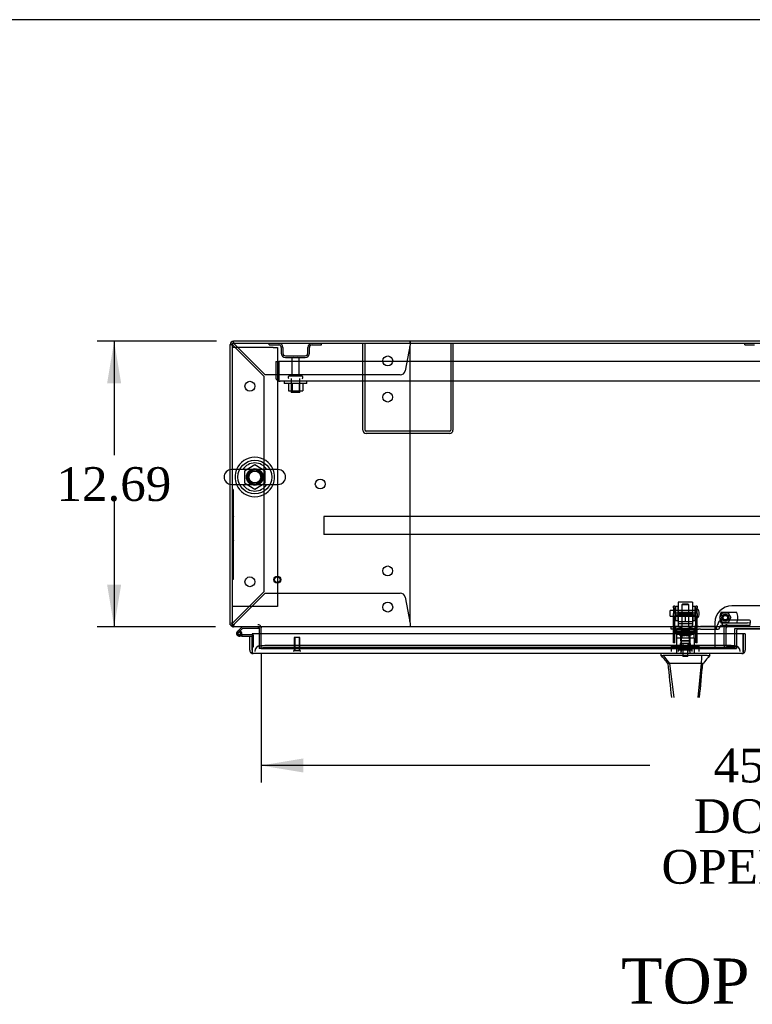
# Model space of a CAD drawing. Header units: inches. Extents: x 1 to 359, y -2 to 239.
# Tile 12 of 24: x 66 to 99, y 195 to 239. Entities that reach past the tile are written whole.
import ezdxf
from ezdxf.enums import TextEntityAlignment as Align
from ezdxf.lldxf.tags import DXFTag

# ---------------------------------------------------------------- set-up
doc = ezdxf.new("R2010")
doc.units = ezdxf.units.IN
doc.header["$MEASUREMENT"] = 0
for name, color, linetype in [('COM43132', 7, 'Continuous'), ('COM50669', 7, 'Continuous'), ('COM50677', 7, 'Continuous'), ('COM55602-1', 7, 'Continuous'), ('COM55607-1', 7, 'Continuous'), ('COM55738-22', 7, 'Continuous'), ('COM70098', 7, 'Continuous'), ('COM70112-1', 7, 'Continuous'), ('COM70217', 7, 'Continuous'), ('COM70220', 7, 'Continuous'), ('COM70740-1', 7, 'Continuous'), ('COM70838', 7, 'Continuous'), ('COM70839-2', 7, 'Continuous'), ('COM71181-1', 7, 'Continuous'), ('COM71183-1', 7, 'Continuous'), ('COM71193-1', 7, 'Continuous'), ('Default', 7, 'Continuous'), ('GSK86006', 7, 'Continuous'), ('HAN86294', 7, 'Continuous'), ('HAN86294_NUT', 7, 'Continuous'), ('HAN86294_SCREW', 7, 'Continuous'), ('HAN86294_WASHER', 7, 'Continuous'), ('HAN_NUT', 7, 'Continuous'), ('NTS166105', 7, 'Continuous'), ('NTS18024', 7, 'Continuous'), ('NTS18147', 7, 'Continuous'), ('NTS86070', 7, 'Continuous'), ('QLB20185', 7, 'Continuous'), ('ROL87452', 7, 'Continuous'), ('RVT17786', 7, 'Continuous'), ('RVT19000', 7, 'Continuous'), ('SCC180005', 7, 'Continuous'), ('SCS86415', 7, 'Continuous'), ('SPC87322', 7, 'Continuous'), ('STD26089', 7, 'Continuous'), ('STD26122', 7, 'Continuous'), ('STD26258', 7, 'Continuous'), ('WAF25059', 7, 'Continuous'), ('WAF25376', 7, 'Continuous'), ('WAF25377', 7, 'Continuous'), ('WAM254785', 7, 'Continuous'), ('WAM30038', 7, 'Continuous')]:
    doc.layers.add(name, color=color, linetype=linetype)
doc.styles.add('SEACAD_Times_New_Roman', font='times.ttf')
tags = doc.linetypes.add('HIDDEN2', pattern=[0.1875, 0.125, -0.0625]).pattern_tags.tags
tags[6:7] = [DXFTag(74, 4), DXFTag(75, 0), DXFTag(340, '0'), DXFTag(46, 0.0), DXFTag(50, 0.0), DXFTag(44, 0.0), DXFTag(45, 0.0)]
tags[4:5] = [DXFTag(74, 4), DXFTag(75, 0), DXFTag(340, '0'), DXFTag(46, 0.0), DXFTag(50, 0.0), DXFTag(44, 0.0), DXFTag(45, 0.0)]
doc.dimstyles.new('HAMMOND_(STH_-_300x200)', dxfattribs={"dimtxt": 1.5, "dimasz": 1.875, "dimexe": 0.75, "dimexo": 0.75, "dimgap": 0.375, "dimtad": 0, "dimtih": 1, "dimtoh": 1, "dimzin": 0, "dimdsep": 46, "dimtxsty": 'SEACAD_Times_New_Roman', "dimblk1": '_SE_FILLED', "dimblk2": '_SE_FILLED', "dimsah": 1, "dimcen": 0.75, "dimadec": 0, "dimazin": 0, "dimtfac": 0.8, "dimtofl": 0, "dimtmove": 0, "dimatfit": 3, "dimfxl": 1, "dimtolj": 1, "dimtzin": 0, "dimarcsym": 0})

# ---------------------------------------------------------------- blocks, each defined once
blk = doc.blocks.new('SE')
at = {"layer": 'COM43132', "color": 7, "linetype": 'HIDDEN2'}
for p, q in [((77.583, 223.684), (77.708, 223.684)), ((77.583, 223.684), (77.583, 222.994)), ((121.458, 223.684), (77.708, 223.684)), ((77.708, 223.684), (77.708, 222.994)), ((77.708, 223.684), (77.708, 222.994)), ((77.708, 222.912), (77.659, 222.845)), ((77.708, 222.994), (77.708, 222.994)), ((77.708, 222.994), (77.708, 222.912)), ((77.708, 222.994), (77.708, 222.845)), ((121.398, 222.809), (77.768, 222.809)), ((77.768, 222.809), (77.768, 222.809)), ((77.768, 222.809), (77.768, 222.809)), ((77.768, 222.809), (77.768, 222.809))]:
    blk.add_line(p, q, dxfattribs=at)
for start, end in [(180, 233.806), (233.806, 269.8792), (269.9411, 270)]:
    blk.add_arc((77.768, 222.994), 0.185, start, end, dxfattribs=at)
blk.add_open_spline([(77.708, 222.845), (77.718, 222.833), (77.728, 222.824), (77.743, 222.815), (77.748, 222.813), (77.758, 222.81), (77.763, 222.809), (77.768, 222.809)], degree=3, knots=[0, 0, 0, 0, 0.5, 0.5, 0.75, 0.75, 1, 1, 1, 1], dxfattribs=at)
at = {"layer": 'COM50669', "color": 7, "linetype": 'HIDDEN2'}
for p, q in [((81.448, 220.639), (81.448, 224.496)), ((81.543, 220.639), (81.543, 224.496)), ((85.353, 224.496), (85.353, 220.639)), ((85.448, 224.496), (85.448, 220.639)), ((85.305, 220.591), (81.591, 220.591)), ((85.305, 220.496), (81.591, 220.496))]:
    blk.add_line(p, q, dxfattribs=at)
for centre, radius, start, end in [((81.591, 220.639), 0.143, 180, 270), ((81.591, 220.639), 0.048, 180, 270), ((85.305, 220.639), 0.143, 270, 0), ((85.305, 220.639), 0.048, 270, 0)]:
    blk.add_arc(centre, radius, start, end, dxfattribs=at)
at = {"layer": 'COM50677', "color": 7, "linetype": 'HIDDEN2'}
for p, q in [((75.834, 224.308), (75.649, 224.308)), ((77.464, 224.308), (75.834, 224.308)), ((77.464, 224.308), (77.649, 224.308)), ((77.649, 224.308), (77.649, 212.808)), ((75.834, 212.808), (75.649, 212.808)), ((77.464, 212.808), (75.834, 212.808)), ((77.649, 212.808), (77.464, 212.808))]:
    blk.add_line(p, q, dxfattribs=at)
blk.add_circle((76.649, 218.558), 0.375, dxfattribs=at)
at = {"layer": 'COM55602-1', "color": 7, "linetype": 'HIDDEN2'}
for p, q in [((75.554, 224.448), (75.583, 224.448)), ((75.659, 224.448), (75.583, 224.448)), ((75.694, 224.496), (75.697, 224.496)), ((75.697, 224.561), (75.697, 224.591)), ((75.697, 224.486), (75.697, 224.561)), ((75.697, 224.496), (75.697, 224.496)), ((75.697, 224.39), (77.054, 223.033)), ((77.111, 223.091), (75.754, 224.448)), ((83.543, 224.448), (83.322, 223.27)), ((83.554, 224.591), (83.554, 224.561)), ((83.554, 224.486), (83.554, 224.561)), ((83.553, 212.218), (83.553, 224.276)), ((83.106, 223.091), (77.111, 223.091)), ((77.054, 223.033), (77.054, 213.46)), ((77.054, 213.46), (75.697, 212.103)), ((75.754, 212.046), (77.111, 213.403)), ((77.111, 213.403), (83.106, 213.403)), ((83.322, 213.223), (83.543, 212.046)), ((75.659, 212.046), (75.649, 212.046)), ((75.694, 211.998), (75.697, 211.998)), ((75.697, 212.008), (75.697, 211.933)), ((75.697, 211.998), (75.697, 211.998)), ((75.697, 211.903), (75.697, 211.933)), ((83.554, 212.008), (83.554, 211.933)), ((83.554, 211.933), (83.554, 211.903))]:
    blk.add_line(p, q, dxfattribs=at)
for centre in [(82.554, 223.716), (76.429, 222.591), (82.553, 222.106), (79.553, 218.247), (82.553, 214.388), (76.429, 213.903), (82.554, 212.778)]:
    blk.add_circle(centre, 0.218, dxfattribs=at)
for centre, radius, start, end in [((75.948, 225.026), 0.683, 237.7709, 248.4452), ((75.949, 224.599), 0.327, 207.4542, 219.5439), ((75.119, 224.197), 0.683, 21.5548, 32.2291), ((75.546, 224.195), 0.327, 50.4561, 62.5459), ((83.333, 224.276), 0.22, 0, 26.9345), ((86.14, 224.258), 2.604, 173.3199, 175.8249), ((83.861, 224.378), 0.326, 160.716, 167.6742), ((83.106, 223.311), 0.22, 270, 349.3887), ((83.106, 213.183), 0.22, 10.6113, 90), ((83.333, 212.218), 0.22, 333.0655, 0), ((75.948, 211.468), 0.683, 111.5548, 122.2291), ((75.949, 211.895), 0.327, 140.4561, 152.5458), ((75.119, 212.297), 0.683, 327.7709, 338.4452), ((75.546, 212.298), 0.327, 297.4541, 309.5439), ((86.14, 212.235), 2.604, 184.1751, 186.6801)]:
    blk.add_arc(centre, radius, start, end, dxfattribs=at)
for centre, start_param, end_param in [((75.697, 224.448), 1.570796, 3.141593), ((75.697, 212.046), 3.141593, 4.712389)]:
    blk.add_ellipse(centre, major_axis=(0.048, 0), ratio=0.99836, start_param=start_param, end_param=end_param, dxfattribs=at)
at = {"layer": 'COM55607-1', "color": 7, "linetype": 'Continuous'}
for p, q in [((76.086, 211.903), (75.875, 211.691)), ((75.938, 211.667), (76.112, 211.841)), ((76.112, 211.841), (76.807, 211.841)), ((76.807, 211.841), (76.807, 211.898)), ((75.891, 211.617), (75.891, 211.592)), ((75.966, 211.667), (75.941, 211.667)), ((75.941, 211.542), (75.966, 211.542)), ((76.07, 211.488), (75.954, 211.488)), ((76.016, 211.592), (76.016, 211.617)), ((76.071, 211.605), (76.016, 211.605)), ((76.07, 211.55), (76.057, 211.55)), ((76.524, 211.55), (76.07, 211.55)), ((76.07, 211.55), (76.07, 211.488)), ((76.07, 211.488), (76.524, 211.488)), ((76.524, 211.488), (76.524, 211.486)), ((76.524, 211.01), (76.524, 211.01))]:
    blk.add_line(p, q, dxfattribs=at)
at = {"layer": 'COM55607-1', "color": 7, "linetype": 'HIDDEN2'}
for p, q in [((76.807, 211.898), (76.807, 211.903)), ((75.917, 211.646), (75.938, 211.667)), ((76.057, 211.55), (75.954, 211.55)), ((76.008, 211.6), (76.07, 211.594)), ((76.016, 211.605), (76.009, 211.605)), ((76.561, 211.55), (76.524, 211.55)), ((76.586, 211.01), (76.586, 211.525)), ((76.524, 211.01), (76.586, 211.01))]:
    blk.add_line(p, q, dxfattribs=at)
at = {"layer": 'COM55607-1', "color": 7, "linetype": 'Continuous'}
for centre, radius, start, end in [((75.954, 211.605), 0.117, 132.392, 0), ((75.954, 211.605), 0.117, 0, 72.9726), ((75.941, 211.617), 0.05, 90, 180), ((75.941, 211.592), 0.05, 180, 270), ((75.966, 211.617), 0.05, 0, 90), ((75.966, 211.592), 0.05, 270, 0)]:
    blk.add_arc(centre, radius, start, end, dxfattribs=at)
at = {"layer": 'COM55607-1', "color": 7, "linetype": 'HIDDEN2'}
for centre, radius, start, end in [((75.954, 211.605), 0.117, 72.9726, 132.392), ((75.954, 211.605), 0.055, 131.1959, 0), ((75.954, 211.605), 0.055, 0, 131.1959), ((76.561, 211.525), 0.025, 0, 90)]:
    blk.add_arc(centre, radius, start, end, dxfattribs=at)
at = {"layer": 'COM55738-22', "color": 7, "linetype": 'HIDDEN2'}
for p, q in [((77.286, 224.424), (77.286, 224.496)), ((77.286, 224.424), (77.708, 224.424)), ((79.189, 224.424), (79.611, 224.424)), ((79.611, 224.424), (79.611, 224.496)), ((98.416, 224.424), (98.416, 224.496)), ((98.416, 224.424), (98.838, 224.424)), ((77.823, 224.308), (77.823, 224.058)), ((77.895, 224.308), (77.895, 224.058)), ((78.011, 223.943), (78.886, 223.943)), ((79.001, 224.058), (79.001, 224.308)), ((79.073, 224.058), (79.073, 224.308)), ((78.011, 223.871), (78.886, 223.871))]:
    blk.add_line(p, q, dxfattribs=at)
for centre, radius, start, end in [((77.708, 224.308), 0.188, 0, 90), ((77.708, 224.308), 0.116, 0, 90), ((79.189, 224.308), 0.188, 90, 180), ((79.189, 224.308), 0.115, 90, 180), ((78.011, 224.058), 0.188, 180, 270), ((78.011, 224.058), 0.116, 180, 270), ((78.886, 224.058), 0.116, 270, 0), ((78.886, 224.058), 0.188, 270, 0)]:
    blk.add_arc(centre, radius, start, end, dxfattribs=at)
at = {"layer": 'COM70098', "color": 7, "linetype": 'HIDDEN2'}
for p, q in [((101.335, 212.835), (97.835, 212.835)), ((97.085, 212.085), (97.085, 210.936)), ((98.048, 211.591), (98.048, 210.936)), ((97.085, 210.936), (98.048, 210.936))]:
    blk.add_line(p, q, dxfattribs=at)
at = {"layer": 'COM70098', "color": 7, "linetype": 'Continuous'}
for p, q in [((98.048, 211.733), (98.048, 211.591)), ((101.062, 211.793), (98.108, 211.793))]:
    blk.add_line(p, q, dxfattribs=at)
at = {"layer": 'COM70098', "color": 7, "linetype": 'HIDDEN2'}
blk.add_circle((97.548, 212.311), 0.156, dxfattribs=at)
blk.add_arc((97.835, 212.085), 0.75, 90, 180, dxfattribs=at)
at = {"layer": 'COM70098', "color": 7, "linetype": 'Continuous'}
blk.add_arc((98.108, 211.733), 0.06, 90, 180, dxfattribs=at)
at = {"layer": 'COM70112-1', "color": 7, "linetype": 'Continuous'}
for p, q in [((123.522, 224.496), (75.649, 224.496)), ((75.649, 224.496), (75.649, 218.889)), ((75.649, 218.227), (75.649, 212.046)), ((75.649, 212.046), (75.649, 211.903)), ((123.522, 211.903), (75.649, 211.903)), ((76.929, 211.903), (76.929, 211.855)), ((76.929, 211.591), (76.929, 211.855)), ((97.968, 211.591), (97.968, 211.834)), ((97.968, 211.834), (101.202, 211.834))]:
    blk.add_line(p, q, dxfattribs=at)
at = {"layer": 'COM70112-1', "color": 7, "linetype": 'HIDDEN2'}
for p, q in [((75.649, 218.889), (75.649, 218.227)), ((76.929, 211.077), (76.929, 211.591)), ((97.968, 211.077), (97.968, 211.591)), ((76.929, 211.077), (76.929, 211.029)), ((76.929, 210.934), (76.929, 211.029)), ((76.929, 211.029), (76.929, 211.029)), ((76.929, 210.936), (76.929, 210.934)), ((76.929, 210.934), (76.929, 210.934)), ((76.929, 210.934), (97.968, 210.934)), ((97.718, 211.07), (77.179, 211.07)), ((97.718, 210.976), (77.179, 210.976)), ((97.968, 211.029), (97.968, 211.077)), ((97.968, 211.029), (97.968, 211.029)), ((97.968, 211.029), (97.968, 210.934)), ((97.968, 210.934), (97.968, 210.936)), ((97.968, 210.934), (97.968, 210.934))]:
    blk.add_line(p, q, dxfattribs=at)
blk.add_circle((76.649, 218.558), 0.344, dxfattribs=at)
for centre, major_axis, start_param, end_param in [((77.179, 211.026), (-0.25, 0), 4.712389, 6.21308), ((77.179, 210.933), (-0.25, 0), 4.712389, 6.21308), ((97.718, 211.026), (0.25, 0), 0.070105, 1.570796), ((97.718, 210.933), (0.25, 0), 0.070105, 1.570796)]:
    blk.add_ellipse(centre, major_axis=major_axis, ratio=0.173648, start_param=start_param, end_param=end_param, dxfattribs=at)
at = {"layer": 'COM70217', "color": 7, "linetype": 'HIDDEN2'}
for p, q in [((119.46, 216.811), (79.71, 216.811)), ((79.71, 216.811), (79.71, 216.768)), ((79.71, 216.768), (79.71, 216.041)), ((79.71, 216.041), (79.71, 215.998)), ((119.46, 215.998), (79.71, 215.998))]:
    blk.add_line(p, q, dxfattribs=at)
at = {"layer": 'COM70220', "color": 7, "linetype": 'HIDDEN2'}
for p, q in [((77.149, 211.061), (76.899, 211.061)), ((97.708, 211.061), (77.149, 211.061)), ((97.958, 211.061), (97.708, 211.061))]:
    blk.add_line(p, q, dxfattribs=at)
for centre, start, end in [((76.899, 210.811), 90, 180), ((97.958, 210.811), 0, 90)]:
    blk.add_arc(centre, 0.25, start, end, dxfattribs=at)
at = {"layer": 'COM70740-1', "color": 7, "linetype": 'HIDDEN2'}
for p, q in [((97.481, 211.843), (97.481, 211.091)), ((97.576, 211.843), (97.576, 211.091)), ((97.636, 211.031), (98.048, 211.031))]:
    blk.add_line(p, q, dxfattribs=at)
for centre, radius, start, end in [((97.636, 211.843), 0.155, 90, 180), ((97.636, 211.843), 0.06, 90, 180), ((97.636, 211.091), 0.155, 180, 270), ((97.636, 211.091), 0.06, 180, 270)]:
    blk.add_arc(centre, radius, start, end, dxfattribs=at)
at = {"layer": 'COM70838', "color": 7, "linetype": 'HIDDEN2'}
for p, q in [((98.532, 212.205), (97.412, 212.205)), ((98.657, 212.187), (98.657, 212.06)), ((95.147, 211.793), (95.147, 211.918)), ((95.147, 211.918), (95.272, 211.918)), ((95.272, 211.793), (95.147, 211.793)), ((95.754, 211.918), (95.272, 211.918)), ((95.272, 211.793), (96.355, 211.793)), ((96.355, 211.918), (95.789, 211.918)), ((96.355, 211.918), (96.443, 211.918)), ((96.443, 211.793), (96.355, 211.793)), ((97.102, 211.918), (96.443, 211.918)), ((96.443, 211.793), (97.157, 211.793)), ((97.157, 211.793), (97.157, 211.932)), ((97.157, 211.793), (97.227, 211.793)), ((97.219, 212.012), (97.219, 212.035)), ((97.287, 211.853), (97.287, 211.851)), ((97.412, 212.078), (98.532, 212.078)), ((97.412, 212.078), (97.412, 211.976)), ((97.412, 211.978), (98.657, 211.978)), ((98.657, 211.978), (98.657, 212.06))]:
    blk.add_line(p, q, dxfattribs=at)
for centre, radius, start, end in [((97.412, 212.012), 0.193, 90, 180), ((97.102, 212.035), 0.117, 270, 298.0398), ((97.102, 212.035), 0.117, 298.0398, 0), ((97.227, 211.853), 0.06, 270, 0), ((97.412, 211.851), 0.125, 90, 180)]:
    blk.add_arc(centre, radius, start, end, dxfattribs=at)
for centre, major_axis, start_param, end_param in [((98.532, 212.187), (-0.125, 0), 3.141593, 4.712389), ((98.532, 212.06), (0.125, 0), 0, 1.570796)]:
    blk.add_ellipse(centre, major_axis=major_axis, ratio=0.145455, start_param=start_param, end_param=end_param, dxfattribs=at)
at = {"layer": 'COM70839-2', "color": 7, "linetype": 'HIDDEN2'}
for p, q in [((95.241, 212.749), (95.241, 212.827)), ((95.311, 212.827), (95.241, 212.827)), ((95.241, 212.749), (95.241, 212.49)), ((95.311, 212.827), (95.311, 212.749)), ((95.311, 212.49), (95.311, 212.749)), ((96.233, 212.749), (96.233, 212.827)), ((96.303, 212.827), (96.233, 212.827)), ((96.233, 212.749), (96.233, 212.49)), ((96.303, 212.827), (96.303, 212.749)), ((96.303, 212.49), (96.303, 212.749)), ((95.241, 212.326), (95.241, 212.49)), ((95.241, 211.196), (95.241, 212.326)), ((96.233, 212.507), (95.311, 212.507)), ((95.311, 212.49), (95.311, 212.326)), ((95.311, 212.442), (96.233, 212.442)), ((95.311, 211.196), (95.311, 212.326)), ((96.233, 212.326), (96.233, 212.49)), ((96.233, 211.196), (96.233, 212.326)), ((96.303, 212.49), (96.303, 212.326)), ((96.303, 211.196), (96.303, 212.326)), ((96.233, 211.648), (95.311, 211.648)), ((95.241, 211.187), (95.241, 211.196)), ((95.311, 211.187), (95.241, 211.187)), ((95.311, 211.196), (95.311, 211.187)), ((96.233, 211.187), (96.233, 211.196)), ((96.303, 211.187), (96.233, 211.187)), ((96.303, 211.196), (96.303, 211.187))]:
    blk.add_line(p, q, dxfattribs=at)
at = {"layer": 'COM71181-1', "color": 7, "linetype": 'Continuous'}
for p, q in [((75.554, 218.884), (75.554, 224.448)), ((123.473, 224.591), (75.697, 224.591)), ((75.554, 211.998), (75.554, 218.232)), ((75.554, 211.998), (75.649, 211.998)), ((76.834, 211.855), (76.834, 211.591))]:
    blk.add_line(p, q, dxfattribs=at)
at = {"layer": 'COM71181-1', "color": 7, "linetype": 'HIDDEN2'}
for p, q in [((75.554, 218.232), (75.554, 218.884)), ((76.834, 211.591), (76.834, 210.936)), ((76.929, 210.936), (76.834, 210.936))]:
    blk.add_line(p, q, dxfattribs=at)
at = {"layer": 'COM71181-1', "color": 7, "linetype": 'Continuous'}
for centre, radius, start, end in [((75.697, 224.448), 0.143, 90, 180), ((75.697, 212.046), 0.143, 199.6129, 250.3871), ((76.786, 211.855), 0.048, 0, 90), ((76.786, 211.855), 0.143, 0, 19.6129)]:
    blk.add_arc(centre, radius, start, end, dxfattribs=at)
at = {"layer": 'COM71181-1', "color": 7, "linetype": 'HIDDEN2'}
for centre, radius, start, end in [((75.697, 224.448), 0.048, 90, 180), ((75.697, 212.046), 0.048, 180, 270), ((75.697, 212.046), 0.143, 250.3871, 270), ((76.786, 211.855), 0.143, 19.6129, 90)]:
    blk.add_arc(centre, radius, start, end, dxfattribs=at)
at = {"layer": 'COM71183-1', "color": 7, "linetype": 'HIDDEN2'}
for p, q in [((97.968, 211.828), (101.202, 211.828)), ((76.929, 210.936), (97.085, 210.936))]:
    blk.add_line(p, q, dxfattribs=at)
at = {"layer": 'COM71193-1', "color": 7, "linetype": 'Continuous'}
for p, q in [((76.429, 211.486), (76.524, 211.486)), ((76.429, 210.859), (76.429, 211.486)), ((98.334, 211.591), (76.524, 211.591)), ((76.524, 211.591), (76.524, 210.859)), ((76.524, 210.859), (76.524, 211.486)), ((98.429, 211.591), (98.334, 211.591)), ((98.334, 211.591), (98.334, 210.859)), ((98.334, 210.859), (98.334, 211.591)), ((98.429, 211.591), (98.429, 210.859)), ((76.524, 210.859), (76.524, 210.859)), ((76.524, 210.859), (76.524, 210.745)), ((76.524, 210.859), (76.524, 210.796)), ((98.334, 210.859), (98.334, 210.859)), ((98.334, 210.796), (98.334, 210.859)), ((98.334, 210.859), (98.334, 210.745)), ((76.524, 210.796), (76.485, 210.745)), ((76.572, 210.716), (76.571, 210.716)), ((76.571, 210.716), (76.571, 210.716)), ((76.571, 210.716), (76.571, 210.716)), ((98.286, 210.716), (76.572, 210.716)), ((98.286, 210.716), (98.286, 210.716)), ((98.286, 210.716), (98.286, 210.716)), ((98.334, 210.796), (98.373, 210.745))]:
    blk.add_line(p, q, dxfattribs=at)
for centre, start, end in [((76.572, 210.859), 180, 232.4964), ((98.286, 210.859), 307.5036, 0), ((76.572, 210.859), 232.4964, 269.8439), ((76.572, 210.859), 269.9238, 270), ((98.286, 210.859), 270.1561, 307.5036), ((98.286, 210.859), 270, 270.0762)]:
    blk.add_arc(centre, 0.143, start, end, dxfattribs=at)
for points in [[(76.524, 210.745), (76.532, 210.736), (76.54, 210.728), (76.552, 210.721), (76.556, 210.719), (76.564, 210.717), (76.567, 210.716), (76.571, 210.716)], [(98.334, 210.745), (98.326, 210.736), (98.318, 210.728), (98.306, 210.721), (98.302, 210.719), (98.294, 210.717), (98.29, 210.716), (98.286, 210.716)]]:
    blk.add_open_spline(points, degree=3, knots=[0, 0, 0, 0, 0.5, 0.5, 0.75, 0.75, 1, 1, 1, 1], dxfattribs=at)
at = {"layer": 'GSK86006', "color": 7, "linetype": 'HIDDEN2'}
blk.add_circle((97.548, 212.311), 0.125, dxfattribs=at)
at = {"layer": 'HAN86294', "color": 7, "linetype": 'HIDDEN2'}
for p, q in [((95.642, 212.908), (95.612, 212.878)), ((95.932, 212.878), (95.612, 212.878)), ((95.612, 212.878), (95.612, 211.918)), ((95.902, 212.908), (95.642, 212.908)), ((95.932, 212.878), (95.902, 212.908)), ((95.932, 211.918), (95.932, 212.878)), ((95.376, 211.418), (95.572, 211.418)), ((95.376, 211.418), (95.376, 210.716)), ((95.572, 211.418), (95.971, 211.418)), ((95.572, 211.418), (95.572, 210.716)), ((95.612, 211.543), (95.612, 211.418)), ((95.612, 211.543), (95.772, 211.543)), ((95.772, 211.543), (95.932, 211.543)), ((95.932, 211.543), (95.932, 211.418)), ((95.971, 211.418), (96.167, 211.418)), ((95.971, 211.418), (95.971, 210.716)), ((96.167, 211.418), (96.167, 210.716))]:
    blk.add_line(p, q, dxfattribs=at)
at = {"layer": 'HAN86294', "color": 7, "linetype": 'Continuous'}
for p, q in [((94.682, 210.716), (94.682, 210.633)), ((94.682, 210.636), (94.781, 210.636)), ((94.795, 210.636), (94.781, 210.636)), ((94.781, 210.636), (95.064, 210.281)), ((94.873, 210.636), (94.795, 210.636)), ((96.49, 210.636), (94.873, 210.636)), ((96.67, 210.636), (96.49, 210.636)), ((96.748, 210.636), (96.67, 210.636)), ((96.748, 210.636), (96.861, 210.636)), ((96.862, 210.633), (96.862, 210.716)), ((94.982, 210.281), (94.996, 210.281)), ((95.064, 210.281), (94.996, 210.281)), ((95.11, 210.281), (95.064, 210.281)), ((95.064, 210.281), (95.264, 208.76)), ((95.202, 210.281), (95.11, 210.281)), ((96.479, 210.281), (95.202, 210.281)), ((96.479, 210.281), (96.326, 208.76)), ((96.508, 210.281), (96.479, 210.281)), ((96.524, 210.281), (96.508, 210.281)), ((96.534, 210.281), (96.524, 210.281)), ((96.534, 210.281), (96.561, 210.281))]:
    blk.add_line(p, q, dxfattribs=at)
for centre, radius, start, end in [((91.231, 207.302), 4.799, 38.3744, 44.0095), ((108.977, 200.091), 16.062, 138.9673, 140.6254), ((34.517, 216.325), 62.32, 353.47841, 354.43409)]:
    blk.add_arc(centre, radius, start, end, dxfattribs=at)
for points in [[(96.49, 210.636), (96.486, 210.517), (96.483, 210.399), (96.479, 210.281)], [(94.996, 210.281), (95.049, 209.774), (95.102, 209.267), (95.155, 208.76)], [(96.534, 210.281), (96.485, 209.774), (96.436, 209.267), (96.387, 208.76)]]:
    blk.add_open_spline(points, degree=3, dxfattribs=at)
at = {"layer": 'HAN86294_NUT', "color": 7, "linetype": 'HIDDEN2'}
for p, q in [((95.439, 212.51), (95.439, 212.46)), ((95.439, 212.46), (95.605, 212.46)), ((95.439, 212.46), (95.439, 212.135)), ((95.439, 212.135), (95.772, 212.135)), ((96.074, 212.54), (95.469, 212.54)), ((95.605, 212.46), (95.772, 212.46)), ((95.772, 212.46), (95.938, 212.46)), ((95.772, 212.46), (95.772, 212.135)), ((95.772, 212.135), (96.104, 212.135)), ((95.938, 212.46), (96.104, 212.46)), ((96.104, 212.46), (96.104, 212.51)), ((96.104, 212.46), (96.104, 212.135))]:
    blk.add_line(p, q, dxfattribs=at)
for centre, start, end in [((95.469, 212.51), 90, 180), ((96.074, 212.51), 0, 90)]:
    blk.add_arc(centre, 0.03, start, end, dxfattribs=at)
at = {"layer": 'HAN86294_SCREW', "color": 7, "linetype": 'HIDDEN2'}
for p, q in [((96.034, 211.031), (95.509, 211.031)), ((95.509, 211.031), (95.509, 210.961)), ((96.034, 210.961), (95.509, 210.961)), ((95.661, 211.168), (95.549, 211.168)), ((95.549, 211.168), (95.549, 211.031)), ((95.656, 210.961), (95.656, 210.586)), ((95.883, 211.168), (95.661, 211.168)), ((95.661, 211.168), (95.661, 211.031)), ((95.994, 211.168), (95.883, 211.168)), ((95.883, 211.168), (95.883, 211.031)), ((95.888, 210.586), (95.888, 210.961)), ((95.994, 211.168), (95.994, 211.031)), ((96.034, 210.961), (96.034, 211.031)), ((95.888, 210.586), (95.656, 210.586))]:
    blk.add_line(p, q, dxfattribs=at)
at = {"layer": 'HAN86294_WASHER', "color": 7, "linetype": 'HIDDEN2'}
for p, q in [((96.083, 210.931), (95.46, 210.931)), ((95.46, 210.931), (95.46, 210.871)), ((96.083, 210.871), (95.46, 210.871)), ((95.46, 210.871), (95.46, 210.811)), ((96.083, 210.871), (95.46, 210.871)), ((96.083, 210.871), (96.083, 210.931)), ((96.083, 210.811), (96.083, 210.871))]:
    blk.add_line(p, q, dxfattribs=at)
at = {"layer": 'HAN_NUT', "color": 7, "linetype": 'HIDDEN2'}
for p, q in [((95.466, 211.026), (95.16, 211.026)), ((95.16, 210.811), (95.16, 211.026)), ((96.078, 211.026), (95.466, 211.026)), ((95.466, 210.811), (95.466, 211.026)), ((96.384, 211.026), (96.078, 211.026)), ((96.078, 210.811), (96.078, 211.026)), ((96.384, 210.811), (96.384, 211.026))]:
    blk.add_line(p, q, dxfattribs=at)
at = {"layer": 'NTS166105', "color": 7, "linetype": 'HIDDEN2'}
for p, q in [((78.142, 222.713), (78.142, 222.393)), ((78.304, 222.713), (78.304, 222.393)), ((78.613, 222.713), (78.613, 222.393)), ((78.774, 222.713), (78.774, 222.393)), ((78.142, 222.393), (78.304, 222.393)), ((78.304, 222.393), (78.613, 222.393)), ((78.613, 222.393), (78.774, 222.393))]:
    blk.add_line(p, q, dxfattribs=at)
at = {"layer": 'NTS18024', "color": 7, "linetype": 'HIDDEN2'}
for p, q in [((76.649, 219.093), (76.184, 218.821)), ((76.184, 218.821), (76.184, 218.295)), ((77.114, 218.821), (76.649, 219.093)), ((77.114, 218.295), (77.114, 218.821)), ((76.184, 218.295), (76.653, 218.02)), ((76.653, 218.02), (77.114, 218.295))]:
    blk.add_line(p, q, dxfattribs=at)
blk.add_circle((76.649, 218.558), 0.263, dxfattribs=at)
at = {"layer": 'NTS18147', "color": 7, "linetype": 'HIDDEN2'}
for p, q in [((95.309, 211.844), (95.309, 211.844)), ((95.372, 211.844), (95.309, 211.844)), ((95.309, 211.782), (95.309, 211.844)), ((95.372, 211.844), (95.309, 211.844)), ((95.377, 211.782), (95.309, 211.782)), ((95.377, 211.782), (95.309, 211.782)), ((95.309, 211.782), (95.309, 211.719)), ((95.309, 211.719), (95.377, 211.719)), ((95.309, 211.719), (95.377, 211.719)), ((95.372, 211.844), (95.372, 211.844)), ((95.372, 211.782), (95.372, 211.844)), ((95.377, 211.782), (95.377, 211.782)), ((95.377, 211.719), (95.377, 211.782)), ((95.377, 211.719), (95.704, 211.719)), ((95.377, 211.719), (95.704, 211.719)), ((95.572, 211.844), (95.54, 211.844)), ((95.572, 211.844), (95.54, 211.844)), ((95.552, 211.719), (95.552, 211.719)), ((95.552, 211.719), (95.552, 211.281)), ((95.84, 211.782), (95.704, 211.782)), ((95.704, 211.782), (95.704, 211.782)), ((95.84, 211.782), (95.704, 211.782)), ((95.704, 211.782), (95.704, 211.719)), ((95.704, 211.719), (95.84, 211.719)), ((95.704, 211.719), (95.84, 211.719)), ((95.84, 211.782), (95.84, 211.782)), ((95.84, 211.719), (95.84, 211.782)), ((95.84, 211.719), (96.167, 211.719)), ((95.84, 211.719), (96.167, 211.719)), ((96.003, 211.844), (95.972, 211.844)), ((96.003, 211.844), (95.972, 211.844)), ((95.992, 211.719), (95.992, 211.719)), ((95.992, 211.281), (95.992, 211.719)), ((96.235, 211.782), (96.167, 211.782)), ((96.167, 211.782), (96.167, 211.782)), ((96.235, 211.782), (96.167, 211.782)), ((96.167, 211.782), (96.167, 211.719)), ((96.167, 211.719), (96.235, 211.719)), ((96.167, 211.719), (96.235, 211.719)), ((96.172, 211.844), (96.172, 211.844)), ((96.235, 211.844), (96.172, 211.844)), ((96.172, 211.782), (96.172, 211.844)), ((96.235, 211.844), (96.172, 211.844)), ((96.235, 211.844), (96.235, 211.844)), ((96.235, 211.782), (96.235, 211.844)), ((96.235, 211.719), (96.235, 211.782)), ((95.552, 211.282), (95.992, 211.282)), ((95.992, 211.281), (95.552, 211.281))]:
    blk.add_line(p, q, dxfattribs=at)
for centre, start_param, end_param in [((95.54, 211.526), 2.506883, 3.776302), ((95.54, 211.526), 2.506883, 3.776302), ((95.572, 211.526), 2.506883, 3.141593), ((95.572, 211.526), 2.506883, 3.141593), ((95.972, 211.526), 3.141593, 3.776302), ((95.972, 211.526), 3.141593, 3.776302), ((96.003, 211.526), 2.506883, 3.776302), ((96.003, 211.526), 2.506883, 3.776302)]:
    blk.add_ellipse(centre, major_axis=(0, -0.318), ratio=0.866025, start_param=start_param, end_param=end_param, dxfattribs=at)
at = {"layer": 'NTS86070', "color": 7, "linetype": 'HIDDEN2'}
for p, q in [((97.365, 212.561), (98.041, 212.561)), ((98.041, 212.061), (97.365, 212.061))]:
    blk.add_line(p, q, dxfattribs=at)
blk.add_circle((97.548, 212.311), 0.101, dxfattribs=at)
for centre, start, end in [((97.798, 212.311), 150, 210), ((97.608, 212.311), 330, 30)]:
    blk.add_arc(centre, 0.5, start, end, dxfattribs=at)
at = {"layer": 'QLB20185', "color": 7, "linetype": 'HIDDEN2'}
for p, q in [((75.679, 217.998), (75.649, 217.998)), ((75.679, 217.998), (75.679, 217.623)), ((75.679, 217.623), (75.679, 214.373)), ((75.696, 216.814), (75.679, 216.814)), ((75.696, 216.799), (75.679, 216.799)), ((75.694, 216.797), (75.679, 216.797)), ((75.694, 216.688), (75.679, 216.688)), ((75.694, 216.683), (75.679, 216.683)), ((75.679, 216.67), (75.696, 216.67)), ((75.696, 216.596), (75.679, 216.596)), ((75.696, 216.592), (75.679, 216.592)), ((75.694, 216.814), (75.694, 216.81)), ((75.694, 216.79), (75.694, 216.797)), ((75.694, 216.688), (75.694, 216.79)), ((75.694, 216.67), (75.694, 216.683)), ((75.694, 216.466), (75.694, 216.592)), ((75.679, 216.466), (75.696, 216.466)), ((75.679, 216.462), (75.696, 216.462)), ((75.696, 216.382), (75.679, 216.382)), ((75.694, 216.38), (75.679, 216.38)), ((75.694, 216.322), (75.679, 216.322)), ((75.694, 216.255), (75.679, 216.255)), ((75.694, 216.25), (75.679, 216.25)), ((75.679, 216.248), (75.696, 216.248)), ((75.679, 216.248), (75.696, 216.248)), ((75.694, 216.168), (75.679, 216.168)), ((75.694, 216.164), (75.679, 216.164)), ((75.694, 216.156), (75.679, 216.156)), ((75.694, 216.144), (75.679, 216.144)), ((75.694, 216.125), (75.679, 216.125)), ((75.694, 216.372), (75.694, 216.38)), ((75.694, 216.322), (75.694, 216.372)), ((75.694, 216.255), (75.694, 216.322)), ((75.694, 216.25), (75.694, 216.255)), ((75.694, 216.164), (75.694, 216.168)), ((75.694, 216.156), (75.694, 216.164)), ((75.694, 216.144), (75.694, 216.156)), ((75.694, 216.125), (75.694, 216.144)), ((75.694, 216.056), (75.694, 216.125)), ((75.694, 216.034), (75.679, 216.034)), ((75.694, 215.951), (75.679, 215.951)), ((75.696, 215.951), (75.679, 215.951)), ((75.694, 215.931), (75.679, 215.931)), ((75.694, 215.851), (75.679, 215.851)), ((75.679, 215.817), (75.696, 215.817)), ((75.694, 215.81), (75.679, 215.81)), ((75.696, 215.76), (75.679, 215.76)), ((75.694, 215.749), (75.679, 215.749)), ((75.696, 215.745), (75.679, 215.745)), ((75.694, 215.727), (75.679, 215.727)), ((75.694, 216.034), (75.694, 216.056)), ((75.694, 215.931), (75.694, 215.951)), ((75.694, 215.851), (75.694, 215.931)), ((75.694, 215.817), (75.694, 215.851)), ((75.694, 215.81), (75.694, 215.811)), ((75.694, 215.749), (75.694, 215.76)), ((75.694, 215.745), (75.694, 215.727)), ((75.694, 215.683), (75.694, 215.727)), ((75.694, 215.591), (75.694, 215.683)), ((75.694, 215.584), (75.679, 215.584)), ((75.679, 215.581), (75.696, 215.581)), ((75.694, 215.546), (75.679, 215.546)), ((75.694, 215.531), (75.679, 215.531)), ((75.696, 215.478), (75.679, 215.478)), ((75.694, 215.476), (75.679, 215.476)), ((75.694, 215.377), (75.679, 215.377)), ((75.679, 215.375), (75.696, 215.375)), ((75.696, 215.335), (75.679, 215.335)), ((75.696, 215.334), (75.679, 215.334)), ((75.694, 215.308), (75.679, 215.308)), ((75.694, 215.584), (75.694, 215.591)), ((75.694, 215.531), (75.694, 215.546)), ((75.694, 215.481), (75.694, 215.531)), ((75.694, 215.469), (75.694, 215.476)), ((75.694, 215.384), (75.694, 215.469)), ((75.694, 215.377), (75.694, 215.384)), ((75.694, 215.308), (75.694, 215.335)), ((75.694, 215.183), (75.694, 215.308)), ((75.694, 215.183), (75.679, 215.183)), ((75.679, 215.156), (75.696, 215.156)), ((75.694, 215.156), (75.694, 215.183)), ((75.679, 214.373), (75.679, 213.998)), ((75.679, 213.998), (75.649, 213.998))]:
    blk.add_line(p, q, dxfattribs=at)
at = {"layer": 'ROL87452', "color": 7, "linetype": 'HIDDEN2'}
for p, q in [((95.459, 212.998), (95.459, 211.998)), ((96.084, 212.998), (95.459, 212.998)), ((96.084, 212.998), (96.084, 211.998))]:
    blk.add_line(p, q, dxfattribs=at)
at = {"layer": 'RVT17786', "color": 7, "linetype": 'HIDDEN2'}
for p, q in [((95.093, 212.373), (95.093, 212.623)), ((96.303, 212.623), (95.093, 212.623)), ((95.093, 212.373), (96.303, 212.373))]:
    blk.add_line(p, q, dxfattribs=at)
blk.add_arc((96.069, 212.498), 0.318, 317.1291, 42.8709, dxfattribs=at)
at = {"layer": 'RVT19000', "color": 7, "linetype": 'HIDDEN2'}
for p, q in [((96.084, 212.031), (95.459, 212.031)), ((95.459, 211.998), (95.459, 211.918)), ((95.577, 211.918), (95.577, 211.793)), ((95.631, 211.793), (95.631, 211.581)), ((95.789, 211.918), (95.754, 211.918)), ((95.912, 211.581), (95.912, 211.793)), ((95.967, 211.793), (95.967, 211.918)), ((96.084, 211.918), (96.084, 211.998)), ((95.912, 211.581), (95.631, 211.581))]:
    blk.add_line(p, q, dxfattribs=at)
at = {"layer": 'SCC180005', "color": 7, "linetype": 'HIDDEN2'}
for p, q in [((97.299, 212.311), (97.423, 212.527)), ((97.423, 212.095), (97.299, 212.311)), ((97.423, 212.527), (97.673, 212.527)), ((97.673, 212.527), (97.798, 212.311)), ((97.798, 212.311), (97.673, 212.095)), ((97.673, 212.095), (97.423, 212.095))]:
    blk.add_line(p, q, dxfattribs=at)
blk.add_circle((97.548, 212.311), 0.123, dxfattribs=at)
at = {"layer": 'SCS86415', "color": 7, "linetype": 'Continuous'}
for p, q in [((77.684, 218.889), (75.613, 218.889)), ((75.613, 218.227), (77.684, 218.227))]:
    blk.add_line(p, q, dxfattribs=at)
for centre, radius, start, end in [((76.649, 218.558), 0.625, 32.0055, 147.9945), ((75.613, 218.558), 0.331, 90, 270), ((77.684, 218.558), 0.331, 270, 90), ((76.649, 218.558), 0.625, 212.0055, 327.9945)]:
    blk.add_arc(centre, radius, start, end, dxfattribs=at)
at = {"layer": 'SPC87322', "color": 7, "linetype": 'HIDDEN2'}
for p, q in [((95.379, 211.793), (95.379, 211.418)), ((95.534, 211.918), (95.534, 211.793)), ((95.544, 211.918), (95.544, 211.793)), ((95.999, 211.918), (95.999, 211.793)), ((96.009, 211.918), (96.009, 211.793)), ((96.164, 211.418), (96.164, 211.793))]:
    blk.add_line(p, q, dxfattribs=at)
at = {"layer": 'STD26089', "color": 7, "linetype": 'HIDDEN2'}
for p, q in [((78.292, 223.811), (78.292, 223.034)), ((78.624, 223.034), (78.624, 223.811)), ((78.133, 223.004), (78.133, 222.964)), ((78.753, 223.034), (78.163, 223.034)), ((78.27, 222.934), (78.27, 222.309)), ((78.645, 222.309), (78.645, 222.934)), ((78.783, 222.964), (78.783, 223.004)), ((78.645, 222.309), (78.27, 222.309))]:
    blk.add_line(p, q, dxfattribs=at)
for centre, radius, start, end in [((78.352, 223.811), 0.06, 90, 180), ((78.564, 223.811), 0.06, 0, 90), ((78.163, 223.004), 0.03, 90, 180), ((78.163, 222.964), 0.03, 180, 270), ((78.753, 223.004), 0.03, 0, 90), ((78.753, 222.964), 0.03, 270, 0)]:
    blk.add_arc(centre, radius, start, end, dxfattribs=at)
at = {"layer": 'STD26122', "color": 7, "linetype": 'HIDDEN2'}
for p, q in [((95.622, 211.811), (95.587, 211.776)), ((95.587, 211.776), (95.957, 211.776)), ((95.587, 211.776), (95.587, 210.811)), ((95.922, 211.811), (95.622, 211.811)), ((95.957, 211.776), (95.922, 211.811)), ((95.957, 210.811), (95.957, 211.776))]:
    blk.add_line(p, q, dxfattribs=at)
at = {"layer": 'STD26258', "color": 7, "linetype": 'HIDDEN2'}
for p, q in [((78.649, 211.436), (78.399, 211.436)), ((78.399, 211.436), (78.399, 210.842)), ((78.429, 211.436), (78.429, 210.842)), ((78.618, 211.436), (78.618, 210.842)), ((78.649, 210.842), (78.649, 211.436)), ((78.68, 210.842), (78.367, 210.842)), ((78.367, 210.842), (78.367, 210.811)), ((78.68, 210.811), (78.68, 210.842))]:
    blk.add_line(p, q, dxfattribs=at)
for radius in [0.156, 0.125]:
    blk.add_circle((77.649, 213.998), radius, dxfattribs=at)
at = {"layer": 'WAF25059', "color": 7, "linetype": 'HIDDEN2'}
for p, q in [((77.958, 222.809), (77.958, 222.713)), ((78.958, 222.713), (77.958, 222.713)), ((78.958, 222.713), (78.958, 222.809))]:
    blk.add_line(p, q, dxfattribs=at)
at = {"layer": 'WAF25376', "color": 7, "linetype": 'HIDDEN2'}
for p, q in [((95.335, 212.813), (95.335, 212.183)), ((95.435, 212.813), (95.335, 212.813)), ((95.435, 212.813), (95.435, 212.183)), ((96.108, 212.183), (96.108, 212.813)), ((96.208, 212.813), (96.108, 212.813)), ((96.208, 212.183), (96.208, 212.813)), ((95.335, 212.183), (95.435, 212.183)), ((96.108, 212.183), (96.208, 212.183))]:
    blk.add_line(p, q, dxfattribs=at)
at = {"layer": 'WAF25377', "color": 7, "linetype": 'Continuous'}
for start, end in [(22.2452, 157.7548), (202.2452, 337.7548)]:
    blk.add_arc((76.649, 218.558), 0.875, start, end, dxfattribs=at)
at = {"layer": 'WAF25377', "color": 7, "linetype": 'HIDDEN2'}
for radius, start, end in [(0.875, 157.7548, 202.2452), (0.34, 97.3363, 0), (0.34, 0, 81.6348), (0.875, 0, 22.2452), (0.875, 337.7548, 0)]:
    blk.add_arc((76.649, 218.558), radius, start, end, dxfattribs=at)
at = {"layer": 'WAM254785', "color": 7, "linetype": 'HIDDEN2'}
for radius in [0.75, 0.312]:
    blk.add_circle((76.649, 218.558), radius, dxfattribs=at)
at = {"layer": 'WAM30038', "color": 7, "linetype": 'HIDDEN2'}
for p, q in [((95.397, 211.594), (96.147, 211.594)), ((95.397, 211.594), (95.397, 211.57)), ((96.147, 211.594), (95.397, 211.594)), ((95.397, 211.594), (95.397, 211.594)), ((95.397, 211.57), (96.147, 211.57)), ((96.147, 211.57), (95.397, 211.57)), ((95.598, 211.506), (95.543, 211.506)), ((95.598, 211.506), (95.543, 211.506)), ((95.57, 211.551), (95.598, 211.506)), ((95.57, 211.551), (95.598, 211.506)), ((95.611, 211.522), (95.586, 211.561)), ((95.623, 211.506), (95.594, 211.551)), ((95.623, 211.506), (95.594, 211.551)), ((95.598, 211.506), (95.611, 211.522)), ((95.598, 211.506), (95.611, 211.522)), ((95.754, 211.506), (95.623, 211.506)), ((95.754, 211.506), (95.623, 211.506)), ((95.754, 211.551), (95.754, 211.506)), ((95.789, 211.506), (95.789, 211.551)), ((95.921, 211.506), (95.789, 211.506)), ((95.921, 211.506), (95.789, 211.506)), ((95.949, 211.551), (95.921, 211.506)), ((95.949, 211.551), (95.921, 211.506)), ((95.957, 211.56), (95.933, 211.522)), ((95.933, 211.522), (95.945, 211.506)), ((95.933, 211.522), (95.945, 211.506)), ((95.945, 211.506), (95.974, 211.551)), ((95.945, 211.506), (95.974, 211.551)), ((96, 211.506), (95.945, 211.506)), ((96, 211.506), (95.945, 211.506)), ((96.147, 211.57), (96.147, 211.594)), ((96.147, 211.594), (96.147, 211.594))]:
    blk.add_line(p, q, dxfattribs=at)
for centre, radius, start, end in [((94.869, 210.985), 0.85, 41.7058, 43.4493), ((95.772, 211.552), 0.0181, 91.7718, 183.073), ((95.771, 211.552), 0.0182, 357.1609, 87.9942), ((96.677, 210.983), 0.854, 136.5547, 138.2901)]:
    blk.add_arc(centre, radius, start, end, dxfattribs=at)
for points, knots in [([(95.543, 211.506), (95.532, 211.519), (95.52, 211.532), (95.509, 211.545), (95.507, 211.547), (95.505, 211.549), (95.503, 211.551)], [0, 0, 0, 0, 0.858552, 0.858552, 0.858552, 1, 1, 1, 1]), ([(95.564, 211.564), (95.564, 211.564), (95.564, 211.564), (95.565, 211.559), (95.567, 211.555), (95.57, 211.551)], [0.4389304, 0.4389304, 0.4389304, 0.4389304, 0.5, 0.5, 1, 1, 1, 1]), ([(95.594, 211.551), (95.593, 211.553), (95.591, 211.555), (95.588, 211.559), (95.586, 211.561), (95.581, 211.565), (95.579, 211.567), (95.574, 211.569), (95.572, 211.57), (95.57, 211.57)], [0, 0, 0, 0, 0.25, 0.25, 0.5, 0.5, 0.75, 0.75, 1, 1, 1, 1]), ([(95.974, 211.57), (95.972, 211.57), (95.969, 211.569), (95.964, 211.567), (95.962, 211.565), (95.955, 211.559), (95.952, 211.555), (95.949, 211.551)], [0, 0, 0, 0, 0.25, 0.25, 0.5, 0.5, 1, 1, 1, 1]), ([(95.974, 211.551), (95.975, 211.553), (95.976, 211.555), (95.978, 211.559), (95.979, 211.561), (95.979, 211.564), (95.979, 211.564), (95.979, 211.564)], [0, 0, 0, 0, 0.25, 0.25, 0.5, 0.5, 0.5626015, 0.5626015, 0.5626015, 0.5626015]), ([(96.04, 211.551), (96.038, 211.549), (96.036, 211.547), (96.034, 211.545), (96.023, 211.532), (96.011, 211.519), (96, 211.506)], [0, 0, 0, 0, 0.141448, 0.141448, 0.141448, 1, 1, 1, 1])]:
    blk.add_open_spline(points, degree=3, knots=knots, dxfattribs=at)
blk = doc.blocks.new('DMBLK3545')
at = {"layer": 'Default', "linetype": 'Continuous'}
for points in [[(78.804, 205.431), (78.804, 206.056), (76.929, 205.743)], [(120.366, 205.431), (122.241, 205.743), (120.366, 206.056)]]:
    blk.add_hatch(color=7, dxfattribs=at).paths.add_polyline_path(points)
at = {"layer": 'Default', "color": 7, "linetype": 'Continuous'}
for p, q in [((76.929, 210.716), (76.929, 204.993)), ((122.241, 210.186), (122.241, 204.993)), ((94.19, 205.743), (76.929, 205.743)), ((122.241, 205.743), (104.98, 205.743))]:
    blk.add_line(p, q, dxfattribs=at)
at = {"layer": 'Default', "color": 7, "linetype": 'Continuous', "style": 'SEACAD_Times_New_Roman'}
for s, p in [('45.31', (97.026, 206.493)), ('DOOR ', (96.155, 204.243)), ('OPENING', (94.715, 201.993))]:
    blk.add_text(s, height=1.5, dxfattribs=at).set_placement(p, align=Align.TOP_LEFT)
blk = doc.blocks.new('_SE_FILLED')
at = {"color": 0}
blk.add_line((0, 0), (-1, 0), dxfattribs=at)
blk.add_solid([(0, 0), (-1, -0.1665), (-1, 0.1665), (0, 0)], dxfattribs=at)
blk = doc.blocks.new('DMBLK3546')
at = {"layer": 'Default', "linetype": 'Continuous'}
for points in [[(70.086, 222.716), (70.711, 222.716), (70.398, 224.591)], [(70.086, 213.778), (70.398, 211.903), (70.711, 213.778)]]:
    blk.add_hatch(color=7, dxfattribs=at).paths.add_polyline_path(points)
at = {"layer": 'Default', "color": 7, "linetype": 'Continuous'}
for p, q in [((74.947, 224.591), (69.648, 224.591)), ((70.398, 224.591), (70.398, 219.522)), ((70.398, 217.497), (70.398, 211.903)), ((74.899, 211.903), (69.648, 211.903))]:
    blk.add_line(p, q, dxfattribs=at)
at = {"layer": 'Default', "color": 7, "linetype": 'Continuous', "style": 'SEACAD_Times_New_Roman'}
blk.add_text('12.69', height=1.5, dxfattribs=at).set_placement((67.839, 218.997), align=Align.TOP_LEFT)
blk = doc.blocks.new('BORDER')
at = {"layer": 'Default', "color": 7, "linetype": 'Continuous'}
blk.add_line((0, 27.86), (-41.86, 27.86), dxfattribs=at)

msp = doc.modelspace()

# ---------------------------------------------------------------- block references
at = {"layer": 'Default', "color": 7, "xscale": 8.55, "yscale": 8.55, "zscale": 8.55}
msp.add_blockref('BORDER', (359.223, 0.67), dxfattribs=at)
at = {"layer": 'Default'}
msp.add_blockref('SE', (0, 0), dxfattribs=at)

# ---------------------------------------------------------------- texts
at = {"layer": 'Default', "color": 7, "linetype": 'Continuous', "style": 'SEACAD_Times_New_Roman'}
msp.add_text('TOP VIEW', height=2, dxfattribs=at).set_placement((92.918, 197.17), align=Align.TOP_LEFT)

# ---------------------------------------------------------------- dimensions: what is measured, and where the dimension line sits
at = {"layer": 'Default', "color": 7, "linetype": 'Continuous'}
dim = msp.add_linear_dim(base=(70.398, 224.591), p1=(75.697, 224.591), p2=(75.649, 211.903), angle=269.7832, text='\\A1;<>', dimstyle='HAMMOND_(STH_-_300x200)', dxfattribs=at)
dim.commit()
dim.dimension.update_dxf_attribs({"geometry": 'DMBLK3546', "text_midpoint": (70.398, 218.247), "dimtype": 161})
dim = msp.add_linear_dim(base=(76.929, 205.743), p1=(122.241, 210.936), p2=(76.929, 211.466), text='\\A1;<>\\PDOOR \\XOPENING', dimstyle='HAMMOND_(STH_-_300x200)', dxfattribs=at)
dim.commit()
dim.dimension.update_dxf_attribs({"geometry": 'DMBLK3545', "text_midpoint": (99.585, 205.743), "dimtype": 160})

doc.saveas('drawing.dxf')
